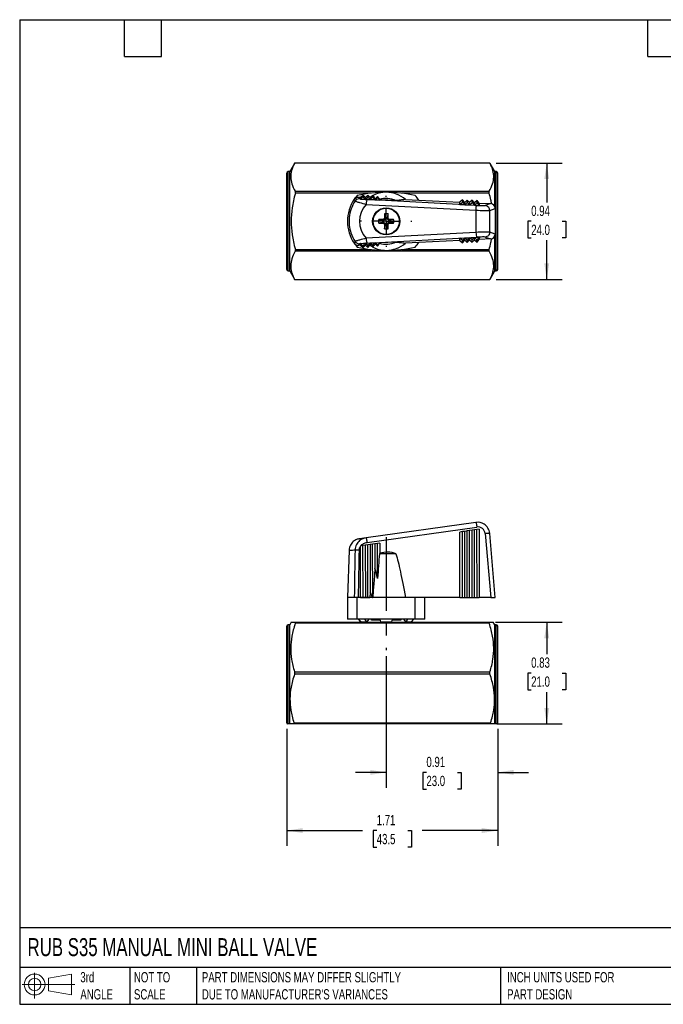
# Model space of a CAD drawing. Header units: inches. Extents: x 0.2 to 10.8, y 0.2 to 8.2.
# Tile 1 of 2: x 0.2 to 5.5, y 0.2 to 8.2. Entities that reach past the tile are written whole.
import ezdxf

# ---------------------------------------------------------------- set-up
doc = ezdxf.new("R2010")
doc.units = ezdxf.units.IN
doc.header["$MEASUREMENT"] = 0
doc.linetypes.add('SLD-Center', pattern=[0.75, 0.6, -0.05, 0.05, -0.05])
doc.linetypes.add('SLD-Solid', pattern=[0])
doc.layers.add('CENTER', color=40, linetype='SLD-Center')
doc.layers.add('SLD-DEFPOINTS', color=7, linetype='Continuous')
doc.layers.add('DIMENSIONS', color=140, linetype='SLD-Solid', lineweight=25)
doc.layers.add('TEXT', color=140, linetype='SLD-Solid', lineweight=25)
doc.styles.add('SLDTEXTSTYLE0', font='TXT', dxfattribs={"width": 0.7})
doc.dimstyles.new('SLDDIMSTYLE0', dxfattribs={"dimtxt": 0.084961, "dimasz": 0.13, "dimexe": 0, "dimexo": 0.0625, "dimgap": 0.02124, "dimtad": 0, "dimtih": 1, "dimtoh": 1, "dimrnd": 1e-09, "dimdsep": 46, "dimtxsty": 'SLDTEXTSTYLE0', "dimsah": 1, "dimcen": 0.09, "dimadec": 0, "dimazin": 2, "dimtfac": 1, "dimtmove": 0, "dimatfit": 0, "dimfxl": 0, "dimfrac": 2, "dimtolj": 1, "dimtzin": 12, "dimarcsym": 0})
doc.dimstyles.new('SLDDIMSTYLE1', dxfattribs={"dimtxt": 0.084961, "dimasz": 0.13, "dimexe": 0, "dimexo": 0.0625, "dimgap": 0.02124, "dimtad": 0, "dimtih": 1, "dimtoh": 1, "dimrnd": 1e-09, "dimzin": 12, "dimdsep": 46, "dimtxsty": 'SLDTEXTSTYLE0', "dimsah": 1, "dimcen": 0.09, "dimadec": 0, "dimazin": 3, "dimtfac": 1, "dimtofl": 0, "dimtmove": 0, "dimatfit": 3, "dimfxl": 0, "dimfrac": 2, "dimtolj": 1, "dimtzin": 12, "dimarcsym": 0})
doc.dimstyles.new('SLDDIMSTYLE2', dxfattribs={"dimtxt": 0.084961, "dimasz": 0.13, "dimexe": 0, "dimexo": 0.0625, "dimgap": 0.02124, "dimtad": 0, "dimtih": 1, "dimtoh": 1, "dimrnd": 1e-09, "dimdsep": 46, "dimtxsty": 'SLDTEXTSTYLE0', "dimsah": 1, "dimcen": 0.09, "dimadec": 0, "dimazin": 2, "dimtfac": 1, "dimtofl": 0, "dimtmove": 0, "dimatfit": 3, "dimfxl": 0, "dimfrac": 2, "dimtolj": 1, "dimtzin": 12, "dimarcsym": 0})

# ---------------------------------------------------------------- blocks, each defined once
blk = doc.blocks.new('Block11')
at = {"color": 7, "linetype": 'SLD-Solid', "lineweight": 18}
for p, q in [((0.1019, 0.2091), (0.1019, 0)), ((0.2157, 0.1641), (0.4006, 0.1981)), ((0.2157, 0.0628), (0.2157, 0.1641)), ((0.4006, 0.1981), (0.4006, 0.0288)), ((0, 0.1135), (0.4281, 0.1135)), ((0.2157, 0.0628), (0.4006, 0.0288))]:
    blk.add_line(p, q, dxfattribs=at)
for radius in [0.0846, 0.0506]:
    blk.add_circle((0.1019, 0.1135), radius, dxfattribs=at)
blk = doc.blocks.new('Block12')
at = {"layer": 'SLD-DEFPOINTS'}
blk.add_blockref('Block11', (0, 0), dxfattribs=at)
blk = doc.blocks.new('_D')
at = {"layer": 'DIMENSIONS'}
for p, q in [((3.2253, 3.0784), (3.2253, 2.0094)), ((4.1308, 2.4879), (4.1308, 2.0094)), ((3.2253, 2.1344), (2.9753, 2.1344)), ((3.5518, 2.1344), (3.5233, 2.1344)), ((3.5233, 2.1344), (3.5233, 1.9993)), ((3.8043, 2.1344), (3.8328, 2.1344)), ((3.8328, 2.1344), (3.8328, 1.9993)), ((4.1308, 2.1344), (4.3808, 2.1344)), ((3.5233, 1.9993), (3.5518, 1.9993)), ((3.8328, 1.9993), (3.8043, 1.9993))]:
    blk.add_line(p, q, dxfattribs=at)
for points in [[(3.2253, 2.1344), (3.0953, 2.1544), (3.0953, 2.1144)], [(4.1308, 2.1344), (4.2608, 2.1144), (4.2608, 2.1544)]]:
    blk.add_solid(points, dxfattribs=at)
at = {"layer": 'DIMENSIONS', "char_height": 0.08333, "attachment_point": 1, "style": 'SLDTEXTSTYLE0'}
for s, insert in [('0.91', (3.5518, 2.2608)), ('23.0', (3.5518, 2.1067))]:
    blk.add_mtext(s, dxfattribs=dict(at, insert=insert))
blk = doc.blocks.new('_D_1')
at = {"layer": 'DIMENSIONS'}
for p, q in [((2.4182, 2.4879), (2.4182, 1.5369)), ((4.1308, 2.4879), (4.1308, 1.5369)), ((2.4182, 1.6619), (3.0331, 1.6619)), ((3.1483, 1.6619), (3.1197, 1.6619)), ((3.1197, 1.6619), (3.1197, 1.5269)), ((3.4007, 1.6619), (3.4293, 1.6619)), ((3.4293, 1.6619), (3.4293, 1.5269)), ((4.1308, 1.6619), (3.5159, 1.6619)), ((3.1197, 1.5269), (3.1483, 1.5269)), ((3.4293, 1.5269), (3.4007, 1.5269))]:
    blk.add_line(p, q, dxfattribs=at)
for points in [[(2.4182, 1.6619), (2.5482, 1.6419), (2.5482, 1.6819)], [(4.1308, 1.6619), (4.0008, 1.6819), (4.0008, 1.6419)]]:
    blk.add_solid(points, dxfattribs=at)
at = {"layer": 'DIMENSIONS', "char_height": 0.08333, "attachment_point": 1, "style": 'SLDTEXTSTYLE0'}
for s, insert in [('1.71', (3.1483, 1.7884)), ('43.5', (3.1483, 1.6343))]:
    blk.add_mtext(s, dxfattribs=dict(at, insert=insert))
blk = doc.blocks.new('_D_2')
at = {"layer": 'DIMENSIONS'}
for p, q in [((4.1114, 3.3548), (4.6536, 3.3548)), ((4.5286, 3.3548), (4.5286, 3.0955)), ((4.4024, 2.9414), (4.3739, 2.9414)), ((4.3739, 2.9414), (4.3739, 2.8064)), ((4.6549, 2.9414), (4.6834, 2.9414)), ((4.6834, 2.9414), (4.6834, 2.8064)), ((4.3739, 2.8064), (4.4024, 2.8064)), ((4.6834, 2.8064), (4.6549, 2.8064)), ((4.5286, 2.5281), (4.5286, 2.7874)), ((4.1233, 2.5281), (4.6536, 2.5281))]:
    blk.add_line(p, q, dxfattribs=at)
for points in [[(4.5286, 3.3548), (4.5086, 3.2248), (4.5486, 3.2248)], [(4.5286, 2.5281), (4.5486, 2.6581), (4.5086, 2.6581)]]:
    blk.add_solid(points, dxfattribs=at)
at = {"layer": 'DIMENSIONS', "char_height": 0.08333, "attachment_point": 1, "style": 'SLDTEXTSTYLE0'}
for s, insert in [('0.83', (4.4024, 3.0679)), ('21.0', (4.4024, 2.9138))]:
    blk.add_mtext(s, dxfattribs=dict(at, insert=insert))
blk = doc.blocks.new('_D_6')
at = {"layer": 'DIMENSIONS'}
for p, q in [((4.1172, 7.0843), (4.6536, 7.0843)), ((4.5286, 7.0843), (4.5286, 6.7659)), ((4.4024, 6.6119), (4.3739, 6.6119)), ((4.3739, 6.6119), (4.3739, 6.4769)), ((4.6549, 6.6119), (4.6834, 6.6119)), ((4.6834, 6.6119), (4.6834, 6.4769)), ((4.3739, 6.4769), (4.4024, 6.4769)), ((4.5286, 6.1395), (4.5286, 6.4578)), ((4.6834, 6.4769), (4.6549, 6.4769)), ((4.1172, 6.1395), (4.6536, 6.1395))]:
    blk.add_line(p, q, dxfattribs=at)
for points in [[(4.5286, 7.0843), (4.5086, 6.9543), (4.5486, 6.9543)], [(4.5286, 6.1395), (4.5486, 6.2695), (4.5086, 6.2695)]]:
    blk.add_solid(points, dxfattribs=at)
at = {"layer": 'DIMENSIONS', "char_height": 0.08333, "attachment_point": 1, "style": 'SLDTEXTSTYLE0'}
for s, insert in [('0.94', (4.4024, 6.7383)), ('24.0', (4.4024, 6.5843))]:
    blk.add_mtext(s, dxfattribs=dict(at, insert=insert))
blk = doc.blocks.new('SW_CENTERMARKSYMBOL_1')
at = {"layer": 'CENTER', "color": 0}
for p, q in [((0, 0.2), (0, 0.2083)), ((0, 0), (0, 0.1)), ((-0.2, 0), (-0.2083, 0)), ((0, 0), (-0.1, 0)), ((0, 0), (0, -0.1)), ((0, 0), (0.1, 0)), ((0.2, 0), (0.2083, 0)), ((0, -0.2), (0, -0.2083))]:
    blk.add_line(p, q, dxfattribs=at)

msp = doc.modelspace()

# ---------------------------------------------------------------- linework, layer by layer
for p, q in [((2.4805, 7.0824), (2.4418, 7.0154)), ((2.4806, 7.0824), (2.4816, 7.0843)), ((4.0673, 7.0843), (2.4817, 7.0843)), ((4.0672, 7.0843), (2.4818, 7.0843)), ((4.0672, 7.0843), (4.0673, 7.0843)), ((4.0674, 7.0843), (4.0684, 7.0824)), ((4.1072, 7.0154), (4.0685, 7.0825)), ((2.4182, 6.2202), (2.4182, 7.0036)), ((2.4418, 7.0154), (2.43, 7.0154)), ((2.43, 6.2084), (2.43, 7.0154)), ((2.4418, 6.2084), (2.4418, 7.0154)), ((4.119, 7.0154), (4.1072, 7.0154)), ((4.1072, 6.7333), (4.1072, 7.0154)), ((4.119, 6.2084), (4.119, 7.0154)), ((4.1308, 6.2202), (4.1308, 7.0036)), ((2.4875, 6.8555), (4.0615, 6.8555)), ((3.1004, 6.8406), (2.4876, 6.8406)), ((3.0003, 6.8077), (3.0166, 6.8069)), ((3.0158, 6.7923), (3.0365, 6.8109)), ((3.0159, 6.7925), (3.0166, 6.8069)), ((3.0166, 6.8069), (3.0372, 6.8256)), ((3.0372, 6.8256), (3.0365, 6.8109)), ((3.0365, 6.8109), (3.0552, 6.7902)), ((3.0372, 6.8256), (3.0559, 6.805)), ((3.0552, 6.7902), (3.0758, 6.8088)), ((3.0559, 6.805), (3.0552, 6.7902)), ((3.0559, 6.805), (3.0765, 6.8237)), ((3.0765, 6.8237), (3.0758, 6.8088)), ((3.0758, 6.8088), (3.0945, 6.7881)), ((3.0765, 6.8237), (3.0919, 6.8068)), ((3.0919, 6.8068), (3.0951, 6.8016)), ((3.0945, 6.7881), (3.1151, 6.8067)), ((3.0951, 6.8016), (3.0945, 6.7881)), ((3.1141, 6.8202), (3.1158, 6.8218)), ((3.1158, 6.8218), (3.1151, 6.8067)), ((3.1151, 6.8067), (3.1338, 6.786)), ((3.1158, 6.8218), (3.1162, 6.8213)), ((3.1338, 6.786), (3.1544, 6.8046)), ((3.1549, 6.8145), (3.1544, 6.8046)), ((3.1544, 6.8046), (3.1731, 6.7839)), ((4.0614, 6.8406), (3.3502, 6.8406)), ((3.0182, 6.7922), (3.0552, 6.7902)), ((3.0552, 6.7902), (3.0945, 6.7881)), ((3.0623, 6.7494), (3.9538, 6.7016)), ((3.9612, 6.7409), (3.0697, 6.7887)), ((3.0945, 6.7881), (3.1338, 6.786)), ((3.1341, 6.7929), (3.1338, 6.786)), ((3.1338, 6.786), (3.1731, 6.7839)), ((3.1733, 6.7869), (3.1731, 6.7839)), ((3.3048, 6.7805), (3.1731, 6.7869)), ((3.3814, 6.7892), (3.4891, 6.7839)), ((3.4891, 6.7839), (3.8239, 6.7676)), ((3.823, 6.7491), (3.8436, 6.7677)), ((3.823, 6.7491), (3.8239, 6.7676)), ((3.823, 6.7491), (3.8623, 6.747)), ((3.8445, 6.7863), (3.8239, 6.7676)), ((3.8445, 6.7863), (3.8436, 6.7677)), ((3.8436, 6.7677), (3.8623, 6.747)), ((3.8632, 6.7657), (3.8445, 6.7863)), ((3.8623, 6.747), (3.8632, 6.7657)), ((3.8623, 6.747), (3.8829, 6.7656)), ((3.8623, 6.747), (3.9016, 6.7449)), ((3.8838, 6.7844), (3.8632, 6.7657)), ((3.8838, 6.7844), (3.8829, 6.7656)), ((3.8829, 6.7656), (3.9016, 6.7449)), ((3.9025, 6.7638), (3.8838, 6.7844)), ((3.9016, 6.7449), (3.9025, 6.7638)), ((3.9016, 6.7449), (3.9222, 6.7635)), ((3.9016, 6.7449), (3.9409, 6.7427)), ((3.9232, 6.7825), (3.9025, 6.7638)), ((3.9232, 6.7825), (3.9222, 6.7635)), ((3.9222, 6.7635), (3.9409, 6.7427)), ((3.9419, 6.7619), (3.9232, 6.7825)), ((3.9409, 6.7427), (3.9419, 6.7619)), ((3.9409, 6.7427), (3.9615, 6.7613)), ((3.9409, 6.7427), (3.9802, 6.7406)), ((3.9625, 6.7806), (3.9419, 6.7619)), ((3.9625, 6.7806), (3.9615, 6.7613)), ((3.9615, 6.7613), (3.9802, 6.7406)), ((3.9812, 6.76), (3.9625, 6.7806)), ((3.9812, 6.76), (3.9802, 6.7406)), ((3.9812, 6.76), (4.0736, 6.7555)), ((4.0736, 6.7555), (4.0282, 6.7395)), ((3.9538, 6.7016), (3.9538, 6.5222)), ((4.0655, 6.7002), (4.1111, 6.7162)), ((4.0655, 6.5236), (4.0655, 6.7002)), ((4.1111, 6.7162), (4.1111, 6.5076)), ((3.202, 6.6277), (3.202, 6.619)), ((3.2027, 6.6188), (3.202, 6.6188)), ((3.202, 6.6054), (3.203, 6.6056)), ((3.202, 6.5967), (3.202, 6.6054)), ((3.2101, 6.6358), (3.2186, 6.6358)), ((3.2101, 6.5886), (3.2188, 6.5886)), ((3.2188, 6.5886), (3.219, 6.5896)), ((3.219, 6.5892), (3.219, 6.5886)), ((3.2411, 6.5886), (3.2324, 6.5886)), ((3.2411, 6.6358), (3.2326, 6.6358)), ((3.2492, 6.6277), (3.2492, 6.6192)), ((3.2492, 6.5967), (3.2492, 6.6053)), ((3.9538, 6.5222), (3.0623, 6.4744)), ((3.0697, 6.4351), (3.9612, 6.4829)), ((3.9016, 6.4789), (3.9409, 6.481)), ((3.9409, 6.481), (3.9222, 6.4603)), ((3.9409, 6.481), (3.9802, 6.4832)), ((3.9615, 6.4625), (3.9409, 6.481)), ((3.9419, 6.4619), (3.9409, 6.481)), ((3.9802, 6.4832), (3.9615, 6.4625)), ((3.9802, 6.4832), (3.9812, 6.4638)), ((4.0282, 6.4843), (4.0736, 6.4683)), ((4.1111, 6.5076), (4.0655, 6.5236)), ((4.1072, 6.2084), (4.1072, 6.4904)), ((3.0166, 6.4169), (3.0003, 6.4161)), ((3.0365, 6.4129), (3.0158, 6.4315)), ((3.0166, 6.4169), (3.0159, 6.4313)), ((3.0166, 6.4169), (3.0372, 6.3982)), ((3.0182, 6.4316), (3.0552, 6.4336)), ((3.0552, 6.4336), (3.0365, 6.4129)), ((3.0372, 6.3982), (3.0365, 6.4129)), ((3.0372, 6.3982), (3.0559, 6.4188)), ((3.0552, 6.4336), (3.0945, 6.4357)), ((3.0758, 6.415), (3.0552, 6.4336)), ((3.0552, 6.4336), (3.0559, 6.4188)), ((3.0559, 6.4188), (3.0765, 6.4001)), ((3.0945, 6.4357), (3.0758, 6.415)), ((3.0765, 6.4001), (3.0758, 6.415)), ((3.0765, 6.4001), (3.0919, 6.417)), ((3.0951, 6.4222), (3.0919, 6.417)), ((3.0945, 6.4357), (3.1338, 6.4378)), ((3.1151, 6.4171), (3.0945, 6.4357)), ((3.0945, 6.4357), (3.0951, 6.4222)), ((3.1141, 6.4036), (3.1158, 6.402)), ((3.1338, 6.4378), (3.1151, 6.4171)), ((3.1158, 6.402), (3.1151, 6.4171)), ((3.1158, 6.402), (3.1162, 6.4025)), ((3.1338, 6.4378), (3.1731, 6.4399)), ((3.1544, 6.4192), (3.1338, 6.4378)), ((3.1338, 6.4378), (3.1341, 6.4309)), ((3.1731, 6.4399), (3.1544, 6.4192)), ((3.1549, 6.4093), (3.1544, 6.4192)), ((3.3048, 6.4433), (3.1731, 6.4369)), ((3.1731, 6.4399), (3.1733, 6.4369)), ((3.4891, 6.4399), (3.3814, 6.4346)), ((3.8239, 6.4562), (3.4891, 6.4399)), ((3.823, 6.4747), (3.8623, 6.4768)), ((3.8239, 6.4562), (3.823, 6.4747)), ((3.8436, 6.4561), (3.823, 6.4747)), ((3.8239, 6.4562), (3.8445, 6.4375)), ((3.8623, 6.4768), (3.8436, 6.4561)), ((3.8445, 6.4375), (3.8436, 6.4561)), ((3.8445, 6.4375), (3.8632, 6.4581)), ((3.8623, 6.4768), (3.9016, 6.4789)), ((3.8829, 6.4582), (3.8623, 6.4768)), ((3.8632, 6.4581), (3.8623, 6.4768)), ((3.8632, 6.4581), (3.8838, 6.4394)), ((3.9016, 6.4789), (3.8829, 6.4582)), ((3.8838, 6.4394), (3.8829, 6.4582)), ((3.8838, 6.4394), (3.9025, 6.46)), ((3.9222, 6.4603), (3.9016, 6.4789)), ((3.9025, 6.46), (3.9016, 6.4789)), ((3.9025, 6.46), (3.9232, 6.4413)), ((3.9232, 6.4413), (3.9222, 6.4603)), ((3.9232, 6.4413), (3.9419, 6.4619)), ((3.9419, 6.4619), (3.9625, 6.4432)), ((3.9625, 6.4432), (3.9615, 6.4625)), ((3.9625, 6.4432), (3.9812, 6.4638)), ((4.0736, 6.4683), (3.9812, 6.4638)), ((4.0615, 6.3683), (2.4875, 6.3683)), ((2.4876, 6.3832), (3.1004, 6.3832)), ((3.3502, 6.3832), (4.0614, 6.3832)), ((2.43, 6.2084), (2.4418, 6.2084)), ((2.4418, 6.2084), (2.4805, 6.1413)), ((4.0685, 6.1413), (4.1072, 6.2084)), ((4.1072, 6.2084), (4.119, 6.2084)), ((2.4816, 6.1395), (2.4806, 6.1414)), ((2.4817, 6.1395), (4.0673, 6.1395)), ((2.4818, 6.1395), (2.4817, 6.1395)), ((2.4818, 6.1395), (4.0672, 6.1395)), ((4.0684, 6.1414), (4.0674, 6.1395)), ((3.9538, 4.1654), (3.0623, 4.0401)), ((3.0697, 4.0025), (3.9612, 4.1278)), ((3.8436, 4.0908), (3.823, 4.0874)), ((3.8239, 3.5556), (3.823, 4.0874)), ((3.8623, 4.0929), (3.8436, 4.0908)), ((3.8445, 3.5556), (3.8436, 4.0908)), ((3.8829, 4.0964), (3.8623, 4.0929)), ((3.8632, 3.5556), (3.8623, 4.0929)), ((3.9016, 4.0984), (3.8829, 4.0964)), ((3.8838, 3.5556), (3.8829, 4.0964)), ((3.9222, 4.1019), (3.9016, 4.0984)), ((3.9025, 3.5556), (3.9016, 4.0984)), ((3.9409, 4.104), (3.9222, 4.1019)), ((3.9232, 3.5556), (3.9222, 4.1019)), ((3.9615, 4.1074), (3.9409, 4.104)), ((3.9419, 3.5556), (3.9409, 4.104)), ((3.9802, 4.1095), (3.9615, 4.1074)), ((3.9625, 3.5556), (3.9615, 4.1074)), ((3.9802, 4.1095), (3.9812, 3.5556)), ((3.0623, 4.0401), (3.0084, 4.0325)), ((4.0282, 4.0744), (4.0736, 3.5556)), ((4.1111, 3.5556), (4.0655, 4.0765)), ((2.9237, 3.9386), (2.9103, 3.5556)), ((3.0365, 3.9774), (3.0158, 3.974)), ((3.0166, 3.5556), (3.0159, 3.9709)), ((3.0552, 3.9795), (3.0365, 3.9774)), ((3.0372, 3.5563), (3.0365, 3.9774)), ((3.0758, 3.9829), (3.0552, 3.9795)), ((3.0552, 3.9795), (3.0559, 3.5556)), ((3.0945, 3.985), (3.0758, 3.9829)), ((3.0765, 3.5563), (3.0758, 3.9829)), ((3.1151, 3.9885), (3.0945, 3.985)), ((3.0945, 3.985), (3.0951, 3.5997)), ((3.1338, 3.9905), (3.1151, 3.9885)), ((3.1158, 3.5563), (3.1151, 3.9885)), ((3.1544, 3.994), (3.1338, 3.9905)), ((3.1338, 3.9905), (3.1341, 3.7947)), ((3.1731, 3.9961), (3.1544, 3.994)), ((3.1549, 3.7102), (3.1544, 3.994)), ((3.1731, 3.9961), (3.1732, 3.914)), ((3.3048, 3.9099), (3.1704, 3.9099)), ((2.9103, 3.5556), (2.9103, 3.3784)), ((2.966, 3.5556), (2.9103, 3.5556)), ((2.99, 3.5556), (2.966, 3.5556)), ((2.99, 3.3784), (2.99, 3.5556)), ((3.2253, 3.5556), (2.99, 3.5556)), ((3.0166, 3.5556), (3.0372, 3.5563)), ((3.0372, 3.5563), (3.0559, 3.5556)), ((3.0559, 3.5556), (3.0765, 3.5563)), ((3.0765, 3.5563), (3.0919, 3.5557)), ((3.0951, 3.5997), (3.0919, 3.5557)), ((3.1141, 3.5562), (3.1158, 3.5563)), ((3.1158, 3.5563), (3.1162, 3.5563)), ((3.4606, 3.5556), (3.2253, 3.5556)), ((3.4606, 3.3784), (3.4606, 3.5556)), ((3.4891, 3.5556), (3.4606, 3.5556)), ((3.8239, 3.5556), (3.4891, 3.5556)), ((3.5402, 3.3784), (3.5402, 3.5556)), ((3.8239, 3.5556), (3.8445, 3.5556)), ((3.8445, 3.5556), (3.8632, 3.5556)), ((3.8632, 3.5556), (3.8838, 3.5556)), ((3.8838, 3.5556), (3.9025, 3.5556)), ((3.9025, 3.5556), (3.9232, 3.5556)), ((3.9232, 3.5556), (3.9419, 3.5556)), ((3.9419, 3.5556), (3.9625, 3.5556)), ((3.9625, 3.5556), (3.9812, 3.5556)), ((4.0736, 3.5556), (3.9812, 3.5556)), ((4.0736, 3.5556), (4.1111, 3.5556)), ((2.99, 3.3784), (2.9103, 3.3784)), ((3.2253, 3.3784), (2.99, 3.3784)), ((3, 3.3784), (3.0207, 3.3568)), ((3.0206, 3.3568), (3, 3.3784)), ((3.0671, 3.3568), (3.0511, 3.3784)), ((3.0831, 3.3784), (3.0671, 3.3568)), ((3.1061, 3.3706), (3.1061, 3.3784)), ((3.1758, 3.3706), (3.1061, 3.3706)), ((3.1742, 3.3784), (3.1789, 3.3568)), ((3.4606, 3.3784), (3.2253, 3.3784)), ((3.2718, 3.3568), (3.2764, 3.3784)), ((3.3445, 3.3706), (3.2747, 3.3706)), ((3.3445, 3.3784), (3.3445, 3.3706)), ((3.3835, 3.3568), (3.3675, 3.3784)), ((3.3995, 3.3784), (3.3835, 3.3568)), ((3.4299, 3.3568), (3.4506, 3.3784)), ((3.5402, 3.3784), (3.4606, 3.3784)), ((2.4182, 2.5379), (2.4182, 3.3214)), ((2.4418, 3.3332), (2.43, 3.3332)), ((2.43, 2.5281), (2.43, 3.3332)), ((2.4543, 3.3548), (2.4418, 3.3332)), ((2.4418, 2.5281), (2.4418, 3.3332)), ((4.0615, 3.3462), (2.4875, 3.3462)), ((2.4876, 3.3548), (4.0614, 3.3548)), ((3.0206, 3.3568), (3.0206, 3.3568)), ((3.0207, 3.3568), (3.0671, 3.3568)), ((3.0688, 3.3591), (3.0688, 3.3548)), ((3.1789, 3.3568), (3.2718, 3.3568)), ((3.3818, 3.3548), (3.3818, 3.3591)), ((3.3818, 3.3591), (3.3834, 3.3568)), ((3.3835, 3.3568), (3.4299, 3.3568)), ((4.1072, 3.3332), (4.0947, 3.3548)), ((4.119, 3.3332), (4.1072, 3.3332)), ((4.1072, 2.5281), (4.1072, 3.3332)), ((4.119, 2.5281), (4.119, 3.3332)), ((4.1308, 2.5379), (4.1308, 3.3214)), ((4.0674, 2.9328), (2.4816, 2.9328)), ((2.4818, 2.9501), (4.0672, 2.9501)), ((2.4418, 2.5281), (2.43, 2.5281)), ((4.0733, 2.5281), (2.4756, 2.5281)), ((2.4758, 2.5367), (4.0732, 2.5367)), ((4.119, 2.5281), (4.1072, 2.5281))]:
    msp.add_line(p, q)
at = {"flags": 128}
for points in [[(3.0918, 6.8068), (3.1025, 6.8137), (3.1143, 6.8204)], [(3.1162, 6.8213), (3.1215, 6.8129), (3.1266, 6.8048), (3.1304, 6.7987), (3.1341, 6.7929)], [(3.202, 6.619), (3.2026, 6.6189), (3.2031, 6.6188)], [(3.2186, 6.6358), (3.2188, 6.6349), (3.219, 6.6342)], [(3.2324, 6.5886), (3.2323, 6.5892), (3.2322, 6.5898)], [(3.2492, 6.6053), (3.2483, 6.6055), (3.2476, 6.6056)], [(3.1143, 6.4034), (3.1025, 6.4101), (3.0918, 6.417)], [(3.1341, 6.4309), (3.1294, 6.4234), (3.1245, 6.4155), (3.1204, 6.4091), (3.1162, 6.4025)], [(3.1341, 3.7947), (3.1294, 3.7317), (3.1245, 3.6659), (3.1204, 3.6121), (3.1162, 3.5563)]]:
    msp.add_lwpolyline(points, dxfattribs=at)
for radius in [0.1102, 0.1083, 0.1061]:
    msp.add_circle((3.2253, 6.6119), radius)
for centre, radius, start, end in [((2.43, 7.0036), 0.0118, 90, 180), ((4.119, 7.0036), 0.0118, 0, 90), ((3.2253, 6.6119), 0.315, 138.34574, 145.39355), ((3.2253, 5.8048), 1.0433, 90, 103.03584), ((3.2253, 6.6119), 0.2362, 90, 117.50706), ((3.2253, 6.6119), 0.2362, 48.62943, 90), ((3.2253, 5.8048), 1.0433, 76.96416, 90), ((3.2253, 6.6119), 0.315, 33.10551, 41.65426), ((3.2253, 6.6119), 0.315, 145.39355, 214.60645), ((3.2253, 6.6119), 0.1864, 64.75294, 107.11848), ((4.9276, 6.6132), 1.7177, 178.02763, 179.24485), ((3.2253, 6.6119), 0.0621, 76.07493, 103.35532), ((1.5229, 6.6132), 1.7183, 0.7551, 1.96702), ((3.2253, 6.6119), 0.0621, 166.07493, 193.35532), ((3.224, 8.3153), 1.7187, 268.02789, 269.26435), ((3.224, 4.9085), 1.7194, 90.73561, 91.96676), ((3.2253, 6.6119), 0.0232, 162.68426, 195.77004), ((4.9287, 6.6106), 1.7187, 180.73565, 181.97211), ((3.2253, 6.6119), 0.0232, 72.68426, 105.77004), ((3.2253, 6.6119), 0.0232, 254.22996, 287.31574), ((1.5219, 6.6107), 1.7194, 358.03324, 359.26439), ((3.2253, 6.6119), 0.0232, 344.22996, 17.31574), ((3.2266, 4.9095), 1.7183, 88.03298, 89.2449), ((3.2266, 8.3142), 1.7177, 270.75515, 271.97237), ((3.2253, 6.6119), 0.0621, 346.64468, 13.92507), ((3.2253, 6.6119), 0.0621, 256.64468, 283.92507), ((3.2253, 6.6119), 0.315, 214.60645, 221.65426), ((3.2253, 7.419), 1.0433, 256.96416, 270), ((3.2253, 6.6119), 0.2362, 242.49294, 270), ((3.2253, 6.6119), 0.1864, 252.88152, 295.24706), ((3.2253, 6.6119), 0.2362, 270, 311.37057), ((3.2253, 7.419), 1.0433, 270, 283.03584), ((3.2253, 6.6119), 0.315, 318.34574, 326.89449), ((2.43, 6.2202), 0.0118, 180, 270), ((4.119, 6.2202), 0.0118, 270, 0), ((3.9694, 4.0693), 0.0591, 5, 98), ((3.2337, 3.7381), 0.186, 67.5155, 108.99687), ((2.43, 3.3214), 0.0118, 90, 180), ((4.119, 3.3214), 0.0118, 0, 90), ((2.43, 2.5379), 0.0118, 180, 236.52788), ((4.119, 2.5379), 0.0118, 303.45252, 0)]:
    msp.add_arc(centre, radius, start, end)
for centre, major_axis, ratio, start_param, end_param in [((3.2106, 6.6119), (0.2022, 0), 0.999988, 2.393746, 3.88944), ((3.9694, 6.7426), (0.0591, -0.0029), 0.034879, 4.574463, 6.19762), ((4.0716, 6.7161), (0.0373, 0.0131), 0.995729, 5.94703, 7.46633), ((3.9694, 6.4812), (0.0591, 0.0029), 0.034879, 0.085566, 1.708722), ((4.0716, 6.5077), (0.0373, -0.0131), 0.995729, 5.10004, 6.61934), ((3.2252, 3.5491), (0.2371, 0.0004), 0.03488, 2.168062, 2.192403), ((3.2252, 3.5491), (0.2371, 0.0004), 0.03488, 2.04825, 2.058651)]:
    msp.add_ellipse(centre, major_axis=major_axis, ratio=ratio, start_param=start_param, end_param=end_param)
for points, knots in [([(2.4818, 7.0843), (2.4704, 7.0629), (2.4626, 7.0435), (2.4527, 7.0064), (2.4505, 6.9886), (2.4514, 6.953), (2.4544, 6.9351), (2.4661, 6.8974), (2.4748, 6.8776), (2.4875, 6.8555)], [0, 0, 0, 0, 0.25, 0.25, 0.5, 0.5, 0.75, 0.75, 1, 1, 1, 1]), ([(2.4817, 7.0843), (2.4817, 7.0843), (2.4817, 7.0844), (2.4818, 7.0843), (2.4818, 7.0843)], [0, 0, 0, 0, 0.1168567, 1, 1, 1, 1]), ([(4.0615, 6.8555), (4.0741, 6.8776), (4.0829, 6.8974), (4.0946, 6.9351), (4.0976, 6.953), (4.0984, 6.9886), (4.0963, 7.0064), (4.0863, 7.0435), (4.0786, 7.0629), (4.0672, 7.0843)], [0, 0, 0, 0, 0.25, 0.25, 0.5, 0.5, 0.75, 0.75, 1, 1, 1, 1]), ([(2.4876, 6.8406), (2.4757, 6.7973), (2.4676, 6.7582), (2.4569, 6.6833), (2.4543, 6.6476), (2.4543, 6.5762), (2.4569, 6.5405), (2.4676, 6.4656), (2.4757, 6.4265), (2.4876, 6.3832)], [0, 0, 0, 0, 0.25, 0.25, 0.5, 0.5, 0.75, 0.75, 1, 1, 1, 1]), ([(2.966, 6.7908), (2.9699, 6.7963), (2.975, 6.8008), (2.9869, 6.8066), (2.9936, 6.8081), (3.0003, 6.8077)], [0, 0, 0, 0, 0.5, 0.5, 1, 1, 1, 1]), ([(4.0809, 6.7542), (4.079, 6.7647), (4.0738, 6.7938), (4.0662, 6.8224), (4.0614, 6.8406)], [0, 0, 0, 0, 0.361977, 1, 1, 1, 1]), ([(2.9725, 6.7759), (2.9468, 6.7363), (2.9156, 6.6494), (2.9284, 6.5317), (2.9584, 6.4695), (2.9724, 6.4479)], [-0.578164, -0.578164, -0.578164, -0.578164, -0.106835, 0.320506, 0.578157, 0.578157, 0.578157, 0.578157]), ([(3.0073, 6.7938), (2.9995, 6.7942), (2.9857, 6.7907), (2.9756, 6.7809), (2.9724, 6.776)], [0, 0, 0, 0, 0.571429, 1, 1, 1, 1]), ([(2.9724, 6.776), (2.9725, 6.7752), (2.9802, 6.7723), (3.0129, 6.7634), (3.0442, 6.7548), (3.0623, 6.7494)], [0, 0, 0, 0, 0.0678268, 0.1356535, 0.2373937, 0.2373937, 0.2373937, 0.2373937]), ([(3.0697, 6.7887), (3.0598, 6.7893), (3.05, 6.7898), (3.0322, 6.791), (3.0242, 6.7916), (3.0182, 6.7922)], [0, 0, 0, 0, 0.5, 0.5, 1, 1, 1, 1]), ([(3.0697, 6.7887), (3.0683, 6.7884), (3.0667, 6.7841), (3.064, 6.7696), (3.0629, 6.7595), (3.0623, 6.7494)], [0, 0, 0, 0, 0.5, 0.5, 1, 1, 1, 1]), ([(3.1704, 6.7901), (3.1704, 6.7901), (3.1704, 6.79), (3.1705, 6.7899), (3.1706, 6.7898), (3.1707, 6.7897), (3.1708, 6.7895), (3.171, 6.7893), (3.1713, 6.789), (3.1716, 6.7886), (3.172, 6.7882), (3.1725, 6.7877), (3.1729, 6.7871), (3.173, 6.7871), (3.1731, 6.787), (3.1731, 6.7869)], [0, 0, 0, 0, 0.0000289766, 0.0000289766, 0.0000289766, 0.0000541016, 0.0000541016, 0.0000541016, 0.0000932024, 0.0000932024, 0.0000932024, 0.0001500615, 0.0001500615, 0.0001500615, 0.0001568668, 0.0001568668, 0.0001568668, 0.0001568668]), ([(3.3814, 6.7892), (3.3665, 6.787), (3.353, 6.7853), (3.3277, 6.7825), (3.316, 6.7813), (3.3048, 6.7805)], [0, 0, 0, 0, 0.5, 0.5, 1, 1, 1, 1]), ([(3.9538, 6.7016), (3.9543, 6.7117), (3.9554, 6.7218), (3.9581, 6.7363), (3.9598, 6.7406), (3.9612, 6.7409)], [0, 0, 0, 0, 0.5, 0.5, 1, 1, 1, 1]), ([(4.0655, 6.7002), (4.0655, 6.7088), (4.0588, 6.7287), (4.0396, 6.7389), (4.0282, 6.7395)], [0, 0, 0, 0, 0.428571, 1, 1, 1, 1]), ([(3.2109, 6.6723), (3.2117, 6.6685), (3.2124, 6.6655), (3.2135, 6.6601), (3.214, 6.6578), (3.2153, 6.6518), (3.2159, 6.6488), (3.2169, 6.6438), (3.2174, 6.6418), (3.2181, 6.6385), (3.2184, 6.637), (3.2186, 6.6358)], [0, 0, 0, 0, 0.125, 0.125, 0.25, 0.25, 0.5, 0.5, 0.75, 0.75, 1, 1, 1, 1]), ([(3.2402, 6.6722), (3.2394, 6.6684), (3.2388, 6.6654), (3.2377, 6.6601), (3.2372, 6.6578), (3.2359, 6.6518), (3.2353, 6.6489), (3.2343, 6.6439), (3.2338, 6.6419), (3.2331, 6.6385), (3.2328, 6.6371), (3.2326, 6.6358)], [0, 0, 0, 0, 0.125, 0.125, 0.25, 0.25, 0.5, 0.5, 0.75, 0.75, 1, 1, 1, 1]), ([(3.9538, 6.7016), (3.9764, 6.7009), (4.0319, 6.6995), (4.0629, 6.6997), (4.0655, 6.7002)], [-0.535338, -0.535338, -0.535338, -0.535338, 0.1603, 1.087818, 1.087818, 1.087818, 1.087818]), ([(3.1649, 6.5976), (3.1688, 6.5984), (3.172, 6.5991), (3.1775, 6.6002), (3.1798, 6.6007), (3.186, 6.602), (3.189, 6.6026), (3.194, 6.6037), (3.196, 6.6041), (3.1993, 6.6048), (3.2007, 6.6051), (3.202, 6.6054)], [0, 0, 0, 0, 0.125, 0.125, 0.25, 0.25, 0.5, 0.5, 0.75, 0.75, 1, 1, 1, 1]), ([(3.165, 6.6268), (3.1689, 6.626), (3.172, 6.6254), (3.1775, 6.6242), (3.1798, 6.6237), (3.1859, 6.6224), (3.1889, 6.6218), (3.1939, 6.6207), (3.1959, 6.6203), (3.1993, 6.6196), (3.2007, 6.6193), (3.202, 6.619)], [0, 0, 0, 0, 0.125, 0.125, 0.25, 0.25, 0.5, 0.5, 0.75, 0.75, 1, 1, 1, 1]), ([(3.202, 6.6277), (3.2041, 6.6277), (3.2062, 6.6286), (3.2092, 6.6316), (3.21, 6.6337), (3.2101, 6.6358)], [0, 0, 0, 0, 0.5, 0.5, 1, 1, 1, 1]), ([(3.2101, 6.5886), (3.21, 6.5891), (3.21, 6.5902), (3.2093, 6.5922), (3.2078, 6.5944), (3.2056, 6.5959), (3.2035, 6.5966), (3.2025, 6.5966), (3.202, 6.5967)], [0, 0, 0, 0, 0.125385, 0.250641, 0.5, 0.749358, 0.874553, 1, 1, 1, 1]), ([(3.2025, 6.6056), (3.2035, 6.6049), (3.2045, 6.6042), (3.2064, 6.6027), (3.2071, 6.6022), (3.2083, 6.6011), (3.2088, 6.6007), (3.2097, 6.6), (3.21, 6.5997), (3.2107, 6.599), (3.2112, 6.5986), (3.2125, 6.5972), (3.2132, 6.5965), (3.2142, 6.5954), (3.2146, 6.5949), (3.2156, 6.5937), (3.2161, 6.593), (3.2176, 6.5911), (3.2183, 6.5901), (3.219, 6.5891)], [0, 0, 0, 0, 0.25, 0.25, 0.375, 0.375, 0.4375, 0.4375, 0.46875, 0.46875, 0.5, 0.5, 0.5625, 0.5625, 0.625, 0.625, 0.75, 0.75, 1, 1, 1, 1]), ([(3.2189, 6.6347), (3.2183, 6.6337), (3.2175, 6.6327), (3.2161, 6.6309), (3.2155, 6.6302), (3.2145, 6.629), (3.2141, 6.6286), (3.2131, 6.6275), (3.2123, 6.6267), (3.2106, 6.6251), (3.2099, 6.6244), (3.2088, 6.6235), (3.2084, 6.6231), (3.2071, 6.6221), (3.2065, 6.6215), (3.2047, 6.6202), (3.2036, 6.6195), (3.2027, 6.6188)], [0, 0, 0, 0, 0.25, 0.25, 0.375, 0.375, 0.4375, 0.4375, 0.5, 0.5, 0.5625, 0.5625, 0.625, 0.625, 0.75, 0.75, 1, 1, 1, 1]), ([(3.2109, 6.5515), (3.2118, 6.5554), (3.2124, 6.5586), (3.2136, 6.5641), (3.2141, 6.5664), (3.2154, 6.5726), (3.216, 6.5756), (3.2171, 6.5806), (3.2175, 6.5826), (3.2182, 6.586), (3.2185, 6.5874), (3.2188, 6.5886)], [0, 0, 0, 0, 0.125, 0.125, 0.25, 0.25, 0.5, 0.5, 0.75, 0.75, 1, 1, 1, 1]), ([(3.2479, 6.6189), (3.2469, 6.6195), (3.246, 6.6202), (3.2442, 6.6216), (3.2435, 6.6221), (3.2424, 6.6231), (3.2419, 6.6235), (3.2408, 6.6245), (3.2401, 6.6252), (3.2385, 6.6268), (3.2379, 6.6275), (3.2369, 6.6285), (3.2365, 6.629), (3.2355, 6.6302), (3.235, 6.6308), (3.2336, 6.6326), (3.2329, 6.6336), (3.2322, 6.6345)], [0, 0, 0, 0, 0.25, 0.25, 0.375, 0.375, 0.4375, 0.4375, 0.5, 0.5, 0.5625, 0.5625, 0.625, 0.625, 0.75, 0.75, 1, 1, 1, 1]), ([(3.2322, 6.5893), (3.2328, 6.5903), (3.2336, 6.5913), (3.235, 6.5931), (3.2355, 6.5938), (3.2365, 6.595), (3.2369, 6.5955), (3.2379, 6.5966), (3.2386, 6.5974), (3.2402, 6.5991), (3.241, 6.5998), (3.242, 6.6008), (3.2425, 6.6012), (3.2437, 6.6022), (3.2443, 6.6027), (3.2461, 6.6042), (3.2471, 6.6049), (3.248, 6.6056)], [0, 0, 0, 0, 0.25, 0.25, 0.375, 0.375, 0.4375, 0.4375, 0.5, 0.5, 0.5625, 0.5625, 0.625, 0.625, 0.75, 0.75, 1, 1, 1, 1]), ([(3.2402, 6.5516), (3.2394, 6.5555), (3.2387, 6.5587), (3.2376, 6.5641), (3.2371, 6.5664), (3.2358, 6.5725), (3.2352, 6.5755), (3.2341, 6.5806), (3.2337, 6.5825), (3.233, 6.5859), (3.2327, 6.5873), (3.2324, 6.5886)], [0, 0, 0, 0, 0.125, 0.125, 0.25, 0.25, 0.5, 0.5, 0.75, 0.75, 1, 1, 1, 1]), ([(3.2411, 6.6358), (3.2411, 6.6337), (3.242, 6.6316), (3.245, 6.6286), (3.2471, 6.6277), (3.2492, 6.6277)], [0, 0, 0, 0, 0.5, 0.5, 1, 1, 1, 1]), ([(3.2492, 6.5967), (3.2471, 6.5967), (3.245, 6.5958), (3.242, 6.5928), (3.2411, 6.5907), (3.2411, 6.5886)], [0, 0, 0, 0, 0.5, 0.5, 1, 1, 1, 1]), ([(3.2855, 6.6268), (3.2818, 6.6261), (3.2788, 6.6254), (3.2735, 6.6243), (3.2712, 6.6238), (3.2652, 6.6226), (3.2622, 6.6219), (3.2572, 6.6209), (3.2553, 6.6205), (3.2519, 6.6197), (3.2504, 6.6194), (3.2492, 6.6192)], [0, 0, 0, 0, 0.125, 0.125, 0.25, 0.25, 0.5, 0.5, 0.75, 0.75, 1, 1, 1, 1]), ([(3.2857, 6.5976), (3.2819, 6.5984), (3.2788, 6.599), (3.2735, 6.6001), (3.2712, 6.6006), (3.2652, 6.6019), (3.2622, 6.6025), (3.2572, 6.6036), (3.2552, 6.604), (3.2518, 6.6047), (3.2504, 6.605), (3.2492, 6.6053)], [0, 0, 0, 0, 0.125, 0.125, 0.25, 0.25, 0.5, 0.5, 0.75, 0.75, 1, 1, 1, 1]), ([(4.0655, 6.5236), (4.0629, 6.5241), (4.0319, 6.5243), (3.9764, 6.5229), (3.9538, 6.5222)], [-1.087818, -1.087818, -1.087818, -1.087818, -0.1603, 0.535338, 0.535338, 0.535338, 0.535338]), ([(3.9538, 6.5222), (3.9542, 6.5135), (3.9563, 6.4932), (3.9596, 6.4832), (3.9612, 6.4829)], [0, 0, 0, 0, 0.428571, 1, 1, 1, 1]), ([(4.0655, 6.5236), (4.0655, 6.5136), (4.0615, 6.5037), (4.0478, 6.4892), (4.0381, 6.4848), (4.0282, 6.4843)], [0, 0, 0, 0, 0.5, 0.5, 1, 1, 1, 1]), ([(2.966, 6.433), (2.9699, 6.4275), (2.975, 6.423), (2.9869, 6.4172), (2.9936, 6.4157), (3.0003, 6.4161)], [0, 0, 0, 0, 0.5, 0.5, 1, 1, 1, 1]), ([(3.0623, 6.4744), (3.0442, 6.469), (3.0129, 6.4604), (2.9802, 6.4515), (2.9725, 6.4486), (2.9724, 6.4478)], [0, 0, 0, 0, 0.1017402, 0.1695669, 0.2373937, 0.2373937, 0.2373937, 0.2373937]), ([(2.9724, 6.4478), (2.9756, 6.4429), (2.9857, 6.4331), (2.9995, 6.4296), (3.0073, 6.43)], [0, 0, 0, 0, 0.428571, 1, 1, 1, 1]), ([(3.0182, 6.4316), (3.0242, 6.4321), (3.0322, 6.4328), (3.05, 6.434), (3.0598, 6.4345), (3.0697, 6.4351)], [0, 0, 0, 0, 0.5, 0.5, 1, 1, 1, 1]), ([(3.0623, 6.4744), (3.0629, 6.4643), (3.064, 6.4542), (3.0667, 6.4397), (3.0683, 6.4354), (3.0697, 6.4351)], [0, 0, 0, 0, 0.5, 0.5, 1, 1, 1, 1]), ([(3.1731, 6.4369), (3.1724, 6.4361), (3.1718, 6.4354), (3.1708, 6.4342), (3.1704, 6.4337), (3.1704, 6.4337)], [0, 0, 0, 0, 0.5, 0.5, 1, 1, 1, 1]), ([(3.3048, 6.4433), (3.316, 6.4425), (3.3277, 6.4413), (3.353, 6.4385), (3.3665, 6.4368), (3.3814, 6.4346)], [0, 0, 0, 0, 0.5, 0.5, 1, 1, 1, 1]), ([(4.0614, 6.3832), (4.0663, 6.4017), (4.074, 6.4305), (4.0792, 6.4599), (4.081, 6.4703)], [0, 0, 0, 0, 0.6442784, 1, 1, 1, 1]), ([(2.4875, 6.3683), (2.4748, 6.3462), (2.4661, 6.3264), (2.4544, 6.2887), (2.4514, 6.2708), (2.4505, 6.2352), (2.4527, 6.2174), (2.4626, 6.1803), (2.4704, 6.1609), (2.4818, 6.1395)], [0, 0, 0, 0, 0.25, 0.25, 0.5, 0.5, 0.75, 0.75, 1, 1, 1, 1]), ([(4.0672, 6.1395), (4.0786, 6.1609), (4.0863, 6.1803), (4.0963, 6.2174), (4.0984, 6.2352), (4.0976, 6.2708), (4.0946, 6.2887), (4.0829, 6.3264), (4.0741, 6.3462), (4.0615, 6.3683)], [0, 0, 0, 0, 0.25, 0.25, 0.5, 0.5, 0.75, 0.75, 1, 1, 1, 1]), ([(4.0673, 6.1395), (4.0673, 6.1395), (4.0673, 6.1394), (4.0672, 6.1395), (4.0672, 6.1395)], [0, 0, 0, 0, 0.116857, 1, 1, 1, 1]), ([(4.0655, 4.0765), (4.0629, 4.1068), (4.0319, 4.1569), (3.9764, 4.1686), (3.9538, 4.1654)], [-1.087818, -1.087818, -1.087818, -1.087818, -0.1603, 0.535338, 0.535338, 0.535338, 0.535338]), ([(3.9538, 4.1654), (3.9542, 4.1655), (3.9563, 4.1587), (3.9596, 4.1392), (3.9612, 4.1278)], [0, 0, 0, 0, 0.428571, 1, 1, 1, 1]), ([(3.0084, 4.0325), (3.0046, 4.0319), (2.9965, 4.0304), (2.984, 4.0261), (2.9707, 4.0195), (2.9574, 4.0099), (2.9448, 3.997), (2.9342, 3.9805), (2.926, 3.9607), (2.9245, 3.9461), (2.9237, 3.9385)], [0, 0, 0, 0, 0.084109, 0.180011, 0.287618, 0.406754, 0.537424, 0.679929, 0.834194, 1, 1, 1, 1]), ([(3.0623, 4.0401), (3.0442, 4.0376), (3.0129, 4.0255), (2.9802, 3.9873), (2.9725, 3.9579), (2.9724, 3.9431)], [0, 0, 0, 0, 0.1017402, 0.1695669, 0.2373937, 0.2373937, 0.2373937, 0.2373937]), ([(3.0182, 3.9743), (3.0242, 3.9823), (3.0322, 3.9888), (3.05, 3.9982), (3.0598, 4.0011), (3.0697, 4.0025)], [0, 0, 0, 0, 0.5, 0.5, 1, 1, 1, 1]), ([(3.0623, 4.0401), (3.0629, 4.0402), (3.064, 4.0362), (3.0667, 4.0223), (3.0683, 4.0125), (3.0697, 4.0025)], [0, 0, 0, 0, 0.5, 0.5, 1, 1, 1, 1]), ([(4.0655, 4.0765), (4.0655, 4.0768), (4.0615, 4.0768), (4.0478, 4.076), (4.0381, 4.0753), (4.0282, 4.0744)], [0, 0, 0, 0, 0.5, 0.5, 1, 1, 1, 1]), ([(2.9237, 3.9386), (2.9237, 3.9386), (2.9227, 3.9385), (2.9263, 3.9389), (2.9351, 3.9397), (2.9503, 3.941), (2.965, 3.9424), (2.9724, 3.9431)], [0, 0, 0, 0, 0.002329, 0.251902, 0.501355, 0.750712, 1, 1, 1, 1]), ([(2.9724, 3.9431), (2.9756, 3.9432), (2.9857, 3.9434), (2.9995, 3.9433), (3.0073, 3.9431)], [0, 0, 0, 0, 0.428571, 1, 1, 1, 1]), ([(3.1731, 3.914), (3.1724, 3.9137), (3.1718, 3.9133), (3.1708, 3.912), (3.1704, 3.911), (3.1704, 3.9099)], [0, 0, 0, 0, 0.5, 0.5, 1, 1, 1, 1]), ([(3.3048, 3.9099), (3.316, 3.8705), (3.3277, 3.8223), (3.353, 3.7057), (3.3665, 3.6372), (3.3814, 3.5556)], [0, 0, 0, 0, 0.5, 0.5, 1, 1, 1, 1]), ([(2.4875, 3.3462), (2.4748, 3.308), (2.4661, 3.2737), (2.4544, 3.2084), (2.4514, 3.1774), (2.4505, 3.1157), (2.4527, 3.0849), (2.4626, 3.0206), (2.4704, 2.9871), (2.4818, 2.9501)], [0, 0, 0, 0, 0.25, 0.25, 0.5, 0.5, 0.75, 0.75, 1, 1, 1, 1]), ([(2.4547, 3.3548), (2.4546, 3.3548), (2.4545, 3.3548), (2.4576, 3.3548), (2.4639, 3.3548), (2.4738, 3.3548), (2.4829, 3.3548), (2.4876, 3.3548)], [0, 0, 0, 0, 0.111001, 0.3169836, 0.5302349, 0.7559278, 1, 1, 1, 1]), ([(4.0614, 3.3548), (4.0662, 3.3548), (4.0755, 3.3548), (4.0854, 3.3548), (4.0917, 3.3548), (4.0946, 3.3548), (4.0944, 3.3548), (4.0943, 3.3548)], [0, 0, 0, 0, 0.248322, 0.477707, 0.694399, 0.90383, 1, 1, 1, 1]), ([(4.0672, 2.9501), (4.0786, 2.9871), (4.0863, 3.0206), (4.0963, 3.0849), (4.0984, 3.1157), (4.0976, 3.1774), (4.0946, 3.2084), (4.0829, 3.2737), (4.0741, 3.308), (4.0615, 3.3462)], [0, 0, 0, 0, 0.25, 0.25, 0.5, 0.5, 0.75, 0.75, 1, 1, 1, 1]), ([(2.4816, 2.9328), (2.4686, 2.8943), (2.4596, 2.86), (2.4476, 2.7947), (2.4446, 2.7638), (2.4437, 2.7023), (2.4459, 2.6717), (2.4561, 2.6075), (2.464, 2.5739), (2.4758, 2.5367)], [0, 0, 0, 0, 0.25, 0.25, 0.5, 0.5, 0.75, 0.75, 1, 1, 1, 1]), ([(4.0732, 2.5367), (4.0849, 2.5739), (4.0929, 2.6075), (4.1031, 2.6717), (4.1053, 2.7023), (4.1044, 2.7638), (4.1014, 2.7947), (4.0894, 2.86), (4.0804, 2.8943), (4.0674, 2.9328)], [0, 0, 0, 0, 0.25, 0.25, 0.5, 0.5, 0.75, 0.75, 1, 1, 1, 1]), ([(2.43, 2.5281), (2.4298, 2.5281), (2.4295, 2.5281), (2.4289, 2.5281), (2.4278, 2.5281), (2.4263, 2.5281), (2.425, 2.5281), (2.4237, 2.5281), (2.4236, 2.5281), (2.4235, 2.5281)], [0, 0, 0, 0, 0.011231, 0.025387, 0.051371, 0.138593, 0.342498, 0.549493, 1, 1, 1, 1]), ([(2.4756, 2.5281), (2.466, 2.5281), (2.4585, 2.5281), (2.4472, 2.5281), (2.4436, 2.5281), (2.4418, 2.5281)], [0, 0, 0, 0, 0.5, 0.5, 1, 1, 1, 1]), ([(4.1072, 2.5281), (4.1054, 2.5281), (4.1017, 2.5281), (4.0904, 2.5281), (4.0829, 2.5281), (4.0733, 2.5281)], [0, 0, 0, 0, 0.5, 0.5, 1, 1, 1, 1]), ([(4.1255, 2.5281), (4.1255, 2.5281), (4.1257, 2.5281), (4.1253, 2.5281), (4.1246, 2.5281), (4.1238, 2.5281), (4.123, 2.5281), (4.1223, 2.5281), (4.1216, 2.5281), (4.1209, 2.5281), (4.1203, 2.5281), (4.1197, 2.5281), (4.1193, 2.5281), (4.1191, 2.5281), (4.119, 2.5281)], [0, 0, 0, 0, 0.014346, 0.328794, 0.541766, 0.686379, 0.784966, 0.852551, 0.899248, 0.942074, 0.968137, 0.982908, 0.994081, 1, 1, 1, 1])]:
    msp.add_open_spline(points, degree=3, knots=knots)
for points in [[(2.4875, 6.8555), (2.4875, 6.8506), (2.4875, 6.8456), (2.4876, 6.8406)], [(3.0073, 6.7938), (3.005, 6.7985), (3.0026, 6.8031), (3.0003, 6.8077)], [(3.0951, 6.8016), (3.1014, 6.8076), (3.1077, 6.8138), (3.1141, 6.8202)], [(3.1341, 6.7929), (3.1408, 6.7996), (3.1477, 6.8068), (3.1549, 6.8145)], [(3.1549, 6.8145), (3.1604, 6.8058), (3.1656, 6.7976), (3.1704, 6.7901)], [(4.0614, 6.8406), (4.0614, 6.8456), (4.0615, 6.8506), (4.0615, 6.8555)], [(2.966, 6.7908), (2.9681, 6.7859), (2.9702, 6.7809), (2.9724, 6.776)], [(3.0159, 6.7925), (3.0106, 6.793), (3.0075, 6.7935), (3.0073, 6.7938)], [(3.0159, 6.7925), (3.0159, 6.7924), (3.0158, 6.7924), (3.0158, 6.7923)], [(3.0158, 6.7923), (3.0166, 6.7923), (3.0174, 6.7923), (3.0182, 6.7922)], [(3.2326, 6.6358), (3.2324, 6.6352), (3.2323, 6.6346), (3.2322, 6.634)], [(3.2492, 6.6192), (3.2486, 6.619), (3.248, 6.6189), (3.2474, 6.6188)], [(2.9724, 6.4478), (2.9702, 6.4429), (2.9681, 6.4379), (2.966, 6.433)], [(3.0003, 6.4161), (3.0026, 6.4207), (3.005, 6.4253), (3.0073, 6.43)], [(3.0073, 6.43), (3.0075, 6.4303), (3.0106, 6.4308), (3.0159, 6.4313)], [(3.0182, 6.4316), (3.0174, 6.4315), (3.0166, 6.4315), (3.0158, 6.4315)], [(3.0158, 6.4315), (3.0158, 6.4314), (3.0159, 6.4314), (3.0159, 6.4313)], [(3.1141, 6.4036), (3.1077, 6.41), (3.1014, 6.4162), (3.0951, 6.4222)], [(3.1549, 6.4093), (3.1477, 6.417), (3.1408, 6.4241), (3.1341, 6.4309)], [(3.1704, 6.4337), (3.1656, 6.4261), (3.1604, 6.418), (3.1549, 6.4093)], [(2.4876, 6.3832), (2.4875, 6.3781), (2.4875, 6.3732), (2.4875, 6.3683)], [(4.0615, 6.3683), (4.0615, 6.3732), (4.0614, 6.3781), (4.0614, 6.3832)], [(2.9724, 3.9431), (2.9702, 3.8139), (2.9681, 3.6848), (2.966, 3.5556)], [(3.0003, 3.5556), (3.0026, 3.6848), (3.005, 3.8139), (3.0073, 3.9431)], [(3.0073, 3.9431), (3.0075, 3.9529), (3.0106, 3.9626), (3.0159, 3.9708)], [(3.0158, 3.974), (3.0158, 3.9729), (3.0159, 3.9719), (3.0159, 3.9709)], [(3.1704, 3.9099), (3.1656, 3.8482), (3.1604, 3.782), (3.1549, 3.7102)], [(3.1549, 3.7102), (3.1477, 3.7452), (3.1408, 3.7729), (3.1341, 3.7947)], [(3.1141, 3.5562), (3.1077, 3.5752), (3.1014, 3.5896), (3.0951, 3.5997)], [(2.4876, 3.3548), (2.4875, 3.352), (2.4875, 3.3492), (2.4875, 3.3462)], [(4.0615, 3.3462), (4.0615, 3.3492), (4.0614, 3.352), (4.0614, 3.3548)], [(2.4818, 2.9501), (2.4817, 2.9443), (2.4816, 2.9385), (2.4816, 2.9328)], [(4.0674, 2.9328), (4.0673, 2.9385), (4.0673, 2.9443), (4.0672, 2.9501)], [(2.4758, 2.5367), (2.4757, 2.5337), (2.4757, 2.5308), (2.4756, 2.5281)], [(4.0733, 2.5281), (4.0733, 2.5308), (4.0733, 2.5337), (4.0732, 2.5367)]]:
    msp.add_open_spline(points, degree=3)
at = {"layer": 'CENTER'}
msp.add_line((3.2253, 4.0468), (3.2253, 3.1284), dxfattribs=at)
at = {"layer": 'TEXT'}
for p, q in [((0.25, 8.25), (10.75, 8.25)), ((0.25, 8.25), (0.25, 0.25)), ((1.1, 7.95), (1.1, 8.25)), ((1.4, 7.95), (1.4, 8.25)), ((5.35, 7.95), (5.35, 8.25)), ((1.1, 7.95), (1.4, 7.95)), ((5.35, 7.95), (5.65, 7.95)), ((10.75, 0.8711), (0.25, 0.8711)), ((10.75, 0.55), (0.25, 0.55)), ((1.1435, 0.55), (1.1435, 0.25)), ((1.6865, 0.55), (1.6865, 0.25)), ((4.1529, 0.55), (4.1529, 0.25)), ((0.25, 0.25), (10.75, 0.25))]:
    msp.add_line(p, q, dxfattribs=at)

# ---------------------------------------------------------------- block references
at = {"layer": 'CENTER'}
msp.add_blockref('SW_CENTERMARKSYMBOL_1', (3.2253, 6.6119), dxfattribs=at)
at = {"layer": 'SLD-DEFPOINTS'}
msp.add_blockref('Block12', (0.2692, 0.2974), dxfattribs=at)

# ---------------------------------------------------------------- texts
at = {"layer": 'TEXT', "attachment_point": 1, "style": 'SLDTEXTSTYLE0'}
for s, insert, char_height in [('RUB S35 MANUAL MINI BALL VALVE', (0.3136, 0.7875), 0.145833), ('3rd^JANGLE', (0.7421, 0.5117), 0.08333), ('NOT TO^JSCALE', (1.1774, 0.5117), 0.083333), ("PART DIMENSIONS MAY DIFFER SLIGHTLY ^JDUE TO MANUFACTURER'S VARIANCES", (1.7288, 0.5117), 0.083333), ('INCH UNITS USED FOR ^JPART DESIGN', (4.2068, 0.5117), 0.083333)]:
    msp.add_mtext(s, dxfattribs=dict(at, insert=insert, char_height=char_height))

# ---------------------------------------------------------------- dimensions: what is measured, and where the dimension line sits
at = {"layer": 'DIMENSIONS'}
for base, p1, p2, picture, middle in [((4.5286, 6.1395), (4.0672, 7.0843), (4.0672, 6.1395), '_D_6', (4.5286, 6.6119)), ((4.5286, 3.3548), (4.0733, 2.5281), (4.0614, 3.3548), '_D_2', (4.5286, 2.9414))]:
    dim = msp.add_linear_dim(base=base, p1=p1, p2=p2, angle=90, dimstyle='SLDDIMSTYLE2', dxfattribs=at)
    dim.commit()
    dim.dimension.update_dxf_attribs({"geometry": picture, "text_midpoint": middle, "dimtype": 160})
for base, p1, p2, dimstyle, picture, middle in [((4.1308, 2.1344), (3.2253, 3.1284), (4.1308, 2.5379), 'SLDDIMSTYLE0', '_D', (3.678, 2.1344)), ((2.4182, 1.6619), (4.1308, 2.5379), (2.4182, 2.5379), 'SLDDIMSTYLE1', '_D_1', (3.2745, 1.6619))]:
    dim = msp.add_linear_dim(base=base, p1=p1, p2=p2, dimstyle=dimstyle, dxfattribs=at)
    dim.commit()
    dim.dimension.update_dxf_attribs({"geometry": picture, "text_midpoint": middle, "dimtype": 160})

doc.saveas('drawing.dxf')
